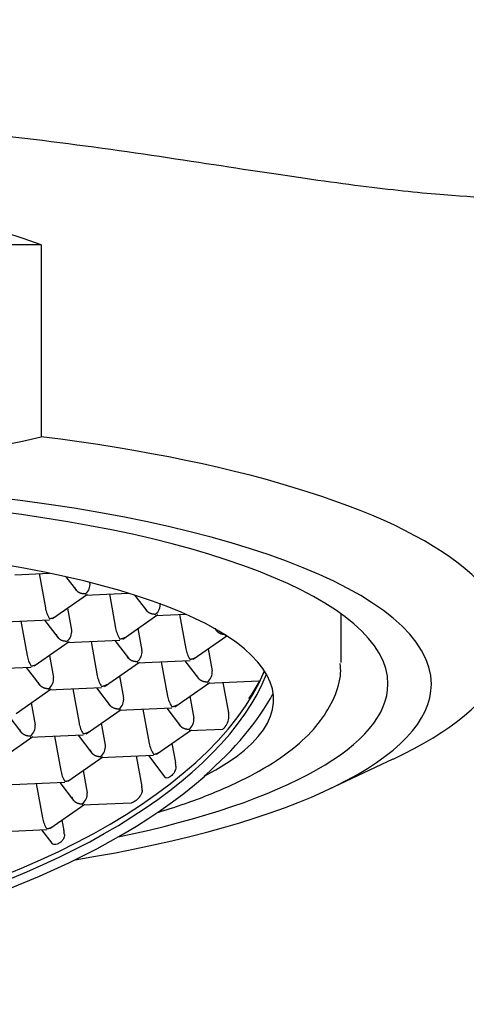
# Model space of a CAD drawing. Header units: millimetres. Extents: x -18 to 603, y -35 to 466.
# Tile 9 of 14: x 137 to 144, y 411 to 426. Entities that reach past the tile are written whole.
import ezdxf

# ---------------------------------------------------------------- set-up
doc = ezdxf.new("R2010")
doc.units = ezdxf.units.MM
doc.layers.add('Default', color=7, linetype='Continuous')
doc.layers.add('DV1_Default', color=7, linetype='Continuous')

# ---------------------------------------------------------------- blocks, each defined once
blk = doc.blocks.new('SE')
at = {"layer": 'DV1_Default', "color": 7}
for p, q in [((137.648, 422.757), (128.269, 422.757)), ((137.648, 422.757), (137.648, 419.775)), ((137.239, 417.635), (137.778, 417.657)), ((137.615, 417.651), (137.712, 417.118)), ((138.03, 417.603), (138.195, 417.388)), ((138.403, 417.514), (138.404, 417.509)), ((137.824, 416.952), (138.368, 417.331)), ((138.33, 417.319), (139.003, 417.347)), ((138.706, 417.335), (138.803, 416.802)), ((139.098, 417.317), (139.286, 417.072)), ((138.058, 417.115), (138.12, 416.773)), ((136.955, 416.899), (137.777, 416.934)), ((137.331, 416.915), (137.428, 416.382)), ((137.698, 416.93), (137.911, 416.652)), ((138.915, 416.636), (139.459, 417.015)), ((139.421, 417.003), (139.887, 417.023)), ((139.796, 417.019), (139.893, 416.486)), ((142.308, 416.271), (142.308, 417.025)), ((139.149, 416.799), (139.211, 416.457)), ((140.349, 416.793), (140.377, 416.756)), ((137.54, 416.217), (138.084, 416.595)), ((138.046, 416.583), (138.868, 416.618)), ((138.422, 416.599), (138.519, 416.066)), ((138.789, 416.615), (139.002, 416.337)), ((140.006, 416.321), (140.529, 416.684)), ((140.512, 416.687), (140.524, 416.688)), ((140.24, 416.483), (140.302, 416.141)), ((137.774, 416.38), (137.836, 416.037)), ((139.137, 416.267), (139.959, 416.302)), ((139.512, 416.283), (139.609, 415.75)), ((139.88, 416.299), (140.093, 416.021)), ((136.671, 416.164), (137.493, 416.198)), ((137.414, 416.195), (137.627, 415.917)), ((138.631, 415.901), (139.175, 416.279)), ((138.865, 416.064), (138.927, 415.722)), ((140.228, 415.952), (141.026, 415.985)), ((137.256, 415.481), (137.8, 415.86)), ((137.762, 415.848), (138.584, 415.882)), ((138.138, 415.864), (138.235, 415.331)), ((138.505, 415.879), (138.718, 415.601)), ((139.722, 415.585), (140.265, 415.963)), ((140.471, 415.962), (140.558, 415.488)), ((139.956, 415.748), (140.018, 415.406)), ((137.49, 415.644), (137.552, 415.302)), ((138.347, 415.165), (138.891, 415.544)), ((138.853, 415.532), (139.675, 415.566)), ((139.228, 415.548), (139.325, 415.015)), ((139.596, 415.563), (139.809, 415.285)), ((137.13, 415.459), (137.343, 415.181)), ((138.581, 415.328), (138.643, 414.986)), ((139.438, 414.849), (139.981, 415.228)), ((139.944, 415.216), (140.467, 415.238)), ((136.972, 414.746), (137.516, 415.124)), ((137.478, 415.112), (138.3, 415.147)), ((137.854, 415.128), (137.951, 414.595)), ((138.221, 415.143), (138.434, 414.865)), ((139.677, 415.016), (139.731, 414.72)), ((138.063, 414.43), (138.607, 414.808)), ((138.569, 414.796), (139.391, 414.831)), ((139.124, 414.82), (139.21, 414.346)), ((139.312, 414.828), (139.569, 414.491)), ((142.107, 414.298), (143.116, 414.773)), ((138.297, 414.593), (138.359, 414.25)), ((140.177, 414.508), (140.19, 414.505)), ((137.194, 414.377), (138.016, 414.411)), ((137.57, 414.392), (137.667, 413.859)), ((137.937, 414.408), (138.15, 414.13)), ((137.779, 413.694), (138.323, 414.073)), ((138.285, 414.061), (139.05, 414.093)), ((137.969, 413.826), (137.999, 413.66)), ((136.91, 413.641), (137.732, 413.676)), ((137.653, 413.672), (137.81, 413.467))]:
    blk.add_line(p, q, dxfattribs=at)
for centre, radius, start, end in [((132.863, 386.823), 37.855, 83.1291, 89.8556), ((132.958, 440.242), 20.998, 257.0943, 282.9057), ((138.219, 417.485), 0.187, 306.5123, 7.1126), ((138.16, 417.196), 0.455, 189.902, 212.7189), ((139.31, 417.17), 0.187, 306.5123, 7.1126), ((137.935, 416.75), 0.187, 306.5123, 7.1126), ((139.251, 416.88), 0.455, 189.902, 212.7189), ((139.026, 416.434), 0.187, 306.5123, 7.1126), ((140.342, 416.564), 0.455, 189.902, 212.7189), ((137.876, 416.46), 0.455, 189.902, 212.7189), ((140.116, 416.118), 0.187, 306.5123, 7.1126), ((137.651, 416.014), 0.187, 306.5123, 7.1126), ((138.967, 416.144), 0.455, 189.902, 212.7189), ((138.579, 417.314), 2.799, 325.0527, 334.8644), ((138.742, 415.698), 0.187, 306.5123, 7.1126), ((140.058, 415.829), 0.455, 189.902, 212.7189), ((139.832, 415.383), 0.187, 306.5123, 7.1126), ((140.276, 415.447), 0.288, 318.406, 356.4471), ((137.367, 415.279), 0.187, 306.5123, 7.1126), ((138.683, 415.409), 0.455, 189.902, 212.7189), ((138.458, 414.963), 0.187, 306.5123, 7.1126), ((139.774, 415.093), 0.455, 189.902, 212.7189), ((138.399, 414.673), 0.455, 189.902, 212.7189), ((138.174, 414.227), 0.187, 306.5123, 7.1126), ((138.115, 413.938), 0.455, 189.902, 212.7189)]:
    blk.add_arc(centre, radius, start, end, dxfattribs=at)
for centre, major_axis, ratio, start_param, end_param in [((132.958, 413.509), (-11.935, 0), 0.842637, 4.308563, 5.116215), ((132.958, 416.591), (-11.935, 0), 0.290118, 2.588781, 4.308563), ((132.958, 415.936), (10.75, 0), 0.290118, 0, 3.951816), ((132.958, 415.936), (10.075, 0), 0.290118, 0, 3.854806), ((132.958, 415.697), (-8.3, 0), 0.290118, 2.625314, 5.490992), ((133.431, 415.782), (7.846, 1.429), 0.476725, 2.326403, 5.995409), ((133.431, 415.782), (8.113, 1.477), 0.476725, 2.37156, 5.604891), ((133.415, 415.868), (7.846, 1.429), 0.476725, 3.153154, 5.986285), ((140.598, 416.214), (0.466, -0.18), 0.843963, 0.337882, 0.359445), ((132.958, 415.936), (10.75, 0), 0.290118, 5.219142, 6.283185), ((132.958, 415.936), (10.075, 0), 0.290118, 5.336241, 6.283185), ((133.431, 415.782), (-8.097, -1.474), 0.476725, 2.463388, 2.779622), ((140.089, 415.469), (0.452, -0.174), 0.843963, 0.333553, 0.476081), ((139.599, 414.892), (0.122, -0.398), 0.20904, 0.895461, 1.06147), ((138.797, 414.329), (0.398, -0.154), 0.843963, 0.314098, 0.475936), ((137.847, 413.858), (0.14, -0.458), 0.20904, 0.91756, 1.061559)]:
    blk.add_ellipse(centre, major_axis=major_axis, ratio=ratio, start_param=start_param, end_param=end_param, dxfattribs=at)
for points, knots in [([(143.212, 394.369), (144.51, 394.373), (145.808, 394.378), (148.398, 394.471), (149.691, 394.558), (151.62, 394.802), (152.262, 394.902), (153.222, 395.087), (153.541, 395.154), (154.179, 395.302), (154.498, 395.383), (156.076, 395.816), (157.296, 396.266), (158.757, 396.991), (159.045, 397.144), (159.616, 397.467), (159.899, 397.638), (160.726, 398.172), (161.251, 398.557), (162.249, 399.385), (162.722, 399.828), (163.39, 400.537), (163.607, 400.781), (164.026, 401.283), (164.229, 401.543), (165.204, 402.868), (165.843, 404.004), (166.495, 405.501), (166.617, 405.804), (166.849, 406.418), (166.957, 406.729), (167.26, 407.663), (167.432, 408.291), (167.874, 410.187), (168.069, 411.468), (168.327, 414.052), (168.389, 415.357), (168.432, 417.311), (168.438, 417.962), (168.445, 419.264), (168.446, 419.915), (168.451, 421.867), (168.453, 423.169), (168.462, 429.678), (168.458, 434.885), (168.442, 441.394), (168.437, 442.696), (168.367, 444.649), (168.333, 445.301), (168.237, 446.598), (168.174, 447.243), (167.93, 449.167), (167.695, 450.434), (167.184, 452.301), (166.988, 452.918), (166.647, 453.833), (166.526, 454.136), (166.267, 454.739), (166.128, 455.04), (165.399, 456.516), (164.696, 457.616), (163.653, 458.879), (163.435, 459.126), (162.984, 459.608), (162.75, 459.842), (162.033, 460.519), (161.53, 460.937), (160.479, 461.71), (159.931, 462.065), (158.791, 462.714), (158.196, 463.01), (156.392, 463.792), (155.151, 464.184), (153.246, 464.627), (152.604, 464.75), (151.632, 464.904), (151.307, 464.95), (150.657, 465.032), (150.332, 465.069), (148.706, 465.229), (147.406, 465.288), (145.455, 465.331), (144.805, 465.337), (143.504, 465.343), (142.854, 465.344), (140.904, 465.348), (139.605, 465.351), (133.105, 465.36), (127.905, 465.356), (122.705, 465.343)], [0, 0, 0, 0, 0.03125, 0.03125, 0.0625, 0.0625, 0.078125, 0.078125, 0.085938, 0.085938, 0.09375, 0.09375, 0.125, 0.125, 0.132812, 0.132812, 0.140625, 0.140625, 0.15625, 0.15625, 0.171875, 0.171875, 0.179688, 0.179688, 0.1875, 0.1875, 0.21875, 0.21875, 0.226562, 0.226562, 0.234375, 0.234375, 0.25, 0.25, 0.28125, 0.28125, 0.3125, 0.3125, 0.328125, 0.328125, 0.34375, 0.34375, 0.375, 0.375, 0.5, 0.5, 0.53125, 0.53125, 0.546875, 0.546875, 0.5625, 0.5625, 0.59375, 0.59375, 0.609375, 0.609375, 0.617187, 0.617187, 0.625, 0.625, 0.65625, 0.65625, 0.664062, 0.664062, 0.671875, 0.671875, 0.6875, 0.6875, 0.703125, 0.703125, 0.71875, 0.71875, 0.75, 0.75, 0.765625, 0.765625, 0.773438, 0.773438, 0.78125, 0.78125, 0.8125, 0.8125, 0.828125, 0.828125, 0.84375, 0.84375, 0.875, 0.875, 1, 1, 1, 1]), ([(122.705, 465.343), (121.408, 465.34), (120.11, 465.335), (117.521, 465.242), (116.229, 465.155), (114.301, 464.911), (113.659, 464.811), (112.7, 464.627), (112.381, 464.559), (111.743, 464.412), (111.425, 464.331), (109.848, 463.898), (108.627, 463.449), (107.168, 462.725), (106.879, 462.573), (106.309, 462.25), (106.026, 462.079), (105.199, 461.546), (104.674, 461.161), (103.676, 460.335), (103.203, 459.892), (102.534, 459.184), (102.318, 458.941), (101.899, 458.439), (101.695, 458.18), (100.719, 456.855), (100.08, 455.721), (99.428, 454.225), (99.305, 453.922), (99.073, 453.309), (98.964, 452.998), (98.661, 452.065), (98.489, 451.437), (98.046, 449.542), (97.85, 448.262), (97.591, 445.68), (97.529, 444.376), (97.485, 442.422), (97.479, 441.77), (97.472, 440.468), (97.471, 439.817), (97.466, 437.864), (97.464, 436.562), (97.455, 430.052), (97.458, 424.843), (97.475, 418.333), (97.48, 417.029), (97.572, 414.427), (97.66, 413.131), (97.984, 410.558), (98.22, 409.282), (98.653, 407.704), (98.746, 407.389), (98.948, 406.763), (99.055, 406.454), (99.399, 405.536), (99.657, 404.938), (100.235, 403.772), (100.555, 403.204), (101.088, 402.377), (101.275, 402.105), (101.664, 401.574), (101.865, 401.315), (102.908, 400.059), (103.853, 399.168), (105.171, 398.198), (105.442, 398.011), (105.995, 397.652), (106.276, 397.482), (107.13, 396.996), (107.714, 396.706), (108.911, 396.186), (109.523, 395.957), (110.46, 395.654), (110.776, 395.56), (111.407, 395.385), (111.724, 395.305), (114.582, 394.642), (117.172, 394.454), (120.427, 394.382), (121.079, 394.376), (122.381, 394.37), (123.032, 394.369), (124.985, 394.364), (126.287, 394.362), (132.797, 394.353), (138.004, 394.356), (143.212, 394.369)], [0, 0, 0, 0, 0.03125, 0.03125, 0.0625, 0.0625, 0.078125, 0.078125, 0.085938, 0.085938, 0.09375, 0.09375, 0.125, 0.125, 0.132812, 0.132812, 0.140625, 0.140625, 0.15625, 0.15625, 0.171875, 0.171875, 0.179688, 0.179688, 0.1875, 0.1875, 0.21875, 0.21875, 0.226562, 0.226562, 0.234375, 0.234375, 0.25, 0.25, 0.28125, 0.28125, 0.3125, 0.3125, 0.328125, 0.328125, 0.34375, 0.34375, 0.375, 0.375, 0.5, 0.5, 0.53125, 0.53125, 0.5625, 0.5625, 0.59375, 0.59375, 0.601562, 0.601562, 0.609375, 0.609375, 0.625, 0.625, 0.640625, 0.640625, 0.648437, 0.648437, 0.65625, 0.65625, 0.6875, 0.6875, 0.695312, 0.695312, 0.703125, 0.703125, 0.71875, 0.71875, 0.734375, 0.734375, 0.742188, 0.742188, 0.75, 0.75, 0.8125, 0.8125, 0.828125, 0.828125, 0.84375, 0.84375, 0.875, 0.875, 1, 1, 1, 1]), ([(144.906, 422.882), (145.003, 422.984), (145.077, 423.071), (145.216, 423.269), (145.232, 423.346), (145.066, 423.484), (144.676, 423.471), (143.703, 423.545), (143.317, 423.583), (142.417, 423.69), (141.896, 423.762), (140.2, 424.014), (138.858, 424.236), (137.392, 424.407)], [0, 0, 0, 0, 0.074451, 0.074451, 0.206673, 0.206673, 0.471115, 0.471115, 0.603336, 0.603336, 0.735558, 0.735558, 1, 1, 1, 1]), ([(139.474, 413.948), (139.631, 413.996), (140.03, 414.127), (140.615, 414.361), (141.194, 414.665), (141.654, 414.994), (141.993, 415.348), (142.204, 415.711), (142.309, 416.031), (142.297, 416.2), (142.293, 416.255)], [0, 0, 0, 0, 0.095811, 0.252051, 0.410643, 0.572392, 0.713397, 0.838959, 0.955645, 1, 1, 1, 1]), ([(140.491, 415.255), (140.485, 415.249), (140.48, 415.244), (140.475, 415.241), (140.472, 415.239), (140.469, 415.238), (140.466, 415.238)], [0, 0, 0, 0, 0.612776, 0.612776, 0.612776, 1, 1, 1, 1]), ([(139.74, 414.663), (139.741, 414.652), (139.741, 414.641), (139.739, 414.629), (139.737, 414.618), (139.733, 414.606), (139.728, 414.594), (139.724, 414.582), (139.717, 414.571), (139.71, 414.56), (139.703, 414.55), (139.696, 414.54), (139.688, 414.531), (139.679, 414.522), (139.671, 414.513), (139.662, 414.506), (139.66, 414.505), (139.658, 414.503), (139.656, 414.502), (139.643, 414.492), (139.631, 414.485), (139.619, 414.481), (139.608, 414.477), (139.598, 414.476), (139.589, 414.478), (139.582, 414.48), (139.575, 414.484), (139.57, 414.491), (139.57, 414.491), (139.57, 414.491), (139.57, 414.491)], [0, 0, 0, 0, 0.102195, 0.102195, 0.102195, 0.204613, 0.204613, 0.204613, 0.304214, 0.304214, 0.304214, 0.403549, 0.403549, 0.403549, 0.510618, 0.510618, 0.510618, 0.536724, 0.536724, 0.536724, 0.703671, 0.703671, 0.703671, 0.865951, 0.865951, 0.865951, 0.996122, 0.996122, 0.996122, 1, 1, 1, 1]), ([(139.216, 414.287), (139.216, 414.276), (139.214, 414.264), (139.21, 414.252), (139.206, 414.241), (139.201, 414.229), (139.195, 414.218), (139.186, 414.201), (139.174, 414.185), (139.162, 414.171), (139.149, 414.156), (139.136, 414.142), (139.122, 414.131), (139.113, 414.123), (139.104, 414.117), (139.095, 414.111), (139.084, 414.104), (139.073, 414.098), (139.063, 414.095), (139.058, 414.094), (139.054, 414.093), (139.049, 414.093)], [0, 0, 0, 0, 0.125997, 0.125997, 0.125997, 0.250466, 0.250466, 0.250466, 0.442133, 0.442133, 0.442133, 0.637609, 0.637609, 0.637609, 0.763507, 0.763507, 0.763507, 0.92152, 0.92152, 0.92152, 1, 1, 1, 1]), ([(138.008, 413.602), (138.01, 413.591), (138.009, 413.579), (138.006, 413.567), (138.003, 413.555), (137.998, 413.542), (137.992, 413.531), (137.985, 413.519), (137.976, 413.508), (137.966, 413.498), (137.957, 413.488), (137.947, 413.48), (137.936, 413.472), (137.928, 413.467), (137.919, 413.462), (137.911, 413.458), (137.899, 413.452), (137.886, 413.448), (137.875, 413.446), (137.864, 413.444), (137.853, 413.444), (137.843, 413.446), (137.833, 413.448), (137.824, 413.453), (137.816, 413.46), (137.814, 413.462), (137.812, 413.464), (137.811, 413.466)], [0, 0, 0, 0, 0.1207561, 0.1207561, 0.1207561, 0.2416289, 0.2416289, 0.2416289, 0.3605711, 0.3605711, 0.3605711, 0.4745104, 0.4745104, 0.4745104, 0.560102, 0.560102, 0.560102, 0.6904116, 0.6904116, 0.6904116, 0.8200563, 0.8200563, 0.8200563, 0.9605195, 0.9605195, 0.9605195, 1, 1, 1, 1])]:
    blk.add_open_spline(points, degree=3, knots=knots, dxfattribs=at)
for points, weights in [([(138.33, 417.335), (138.248, 417.332), (138.182, 417.374), (138.171, 417.437)], [1, 0.804737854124, 0.804737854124, 1]), ([(139.421, 417.019), (139.339, 417.016), (139.273, 417.058), (139.262, 417.121)], [1, 0.804737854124, 0.804737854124, 1]), ([(137.857, 416.975), (137.835, 416.96), (137.807, 416.951), (137.777, 416.95)], [0.85769352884, 0.871349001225, 0.918784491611, 1]), ([(140.512, 416.703), (140.43, 416.7), (140.364, 416.742), (140.352, 416.806)], [1, 0.804737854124, 0.804737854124, 1]), ([(138.046, 416.599), (137.964, 416.596), (137.898, 416.638), (137.887, 416.702)], [1, 0.804737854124, 0.804737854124, 1]), ([(138.948, 416.659), (138.926, 416.644), (138.898, 416.635), (138.868, 416.634)], [0.85769352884, 0.871349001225, 0.918784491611, 1]), ([(139.137, 416.284), (139.055, 416.28), (138.989, 416.322), (138.978, 416.386)], [1, 0.804737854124, 0.804737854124, 1]), ([(140.039, 416.344), (140.017, 416.328), (139.989, 416.319), (139.959, 416.318)], [0.85769352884, 0.871349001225, 0.918784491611, 1]), ([(137.573, 416.24), (137.551, 416.224), (137.523, 416.216), (137.493, 416.214)], [0.85769352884, 0.871349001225, 0.918784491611, 1]), ([(140.228, 415.968), (140.146, 415.964), (140.08, 416.007), (140.068, 416.07)], [1, 0.804737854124, 0.804737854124, 1]), ([(137.762, 415.864), (137.68, 415.86), (137.614, 415.903), (137.603, 415.966)], [1, 0.804737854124, 0.804737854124, 1]), ([(138.664, 415.924), (138.642, 415.908), (138.614, 415.9), (138.584, 415.898)], [0.85769352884, 0.871349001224, 0.918784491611, 1]), ([(138.853, 415.548), (138.771, 415.545), (138.705, 415.587), (138.693, 415.65)], [1, 0.804737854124, 0.804737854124, 1]), ([(139.755, 415.608), (139.733, 415.592), (139.705, 415.584), (139.675, 415.583)], [0.85769352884, 0.871349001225, 0.918784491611, 1]), ([(137.478, 415.128), (137.396, 415.125), (137.33, 415.167), (137.319, 415.231)], [1, 0.804737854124, 0.804737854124, 1]), ([(139.944, 415.232), (139.862, 415.229), (139.796, 415.271), (139.784, 415.334)], [1, 0.804737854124, 0.804737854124, 1]), ([(138.38, 415.188), (138.358, 415.173), (138.33, 415.164), (138.3, 415.163)], [0.85769352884, 0.871349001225, 0.918784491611, 1]), ([(138.409, 414.915), (138.421, 414.851), (138.487, 414.809), (138.569, 414.812)], [1, 0.804737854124, 0.804737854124, 1]), ([(139.391, 414.847), (139.421, 414.848), (139.449, 414.857), (139.471, 414.873)], [1, 0.918370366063, 0.87086612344, 0.857487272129]), ([(138.016, 414.427), (138.046, 414.429), (138.074, 414.437), (138.097, 414.453)], [1, 0.918370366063, 0.87086612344, 0.857487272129]), ([(138.125, 414.179), (138.137, 414.116), (138.203, 414.073), (138.285, 414.077)], [1, 0.804737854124, 0.804737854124, 1]), ([(137.732, 413.692), (137.762, 413.693), (137.79, 413.701), (137.813, 413.717)], [1, 0.918370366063, 0.87086612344, 0.857487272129])]:
    blk.add_rational_spline(points, weights, degree=3, dxfattribs=at)

msp = doc.modelspace()

# ---------------------------------------------------------------- block references
at = {"layer": 'Default'}
msp.add_blockref('SE', (0, 0), dxfattribs=at)

doc.saveas('drawing.dxf')
